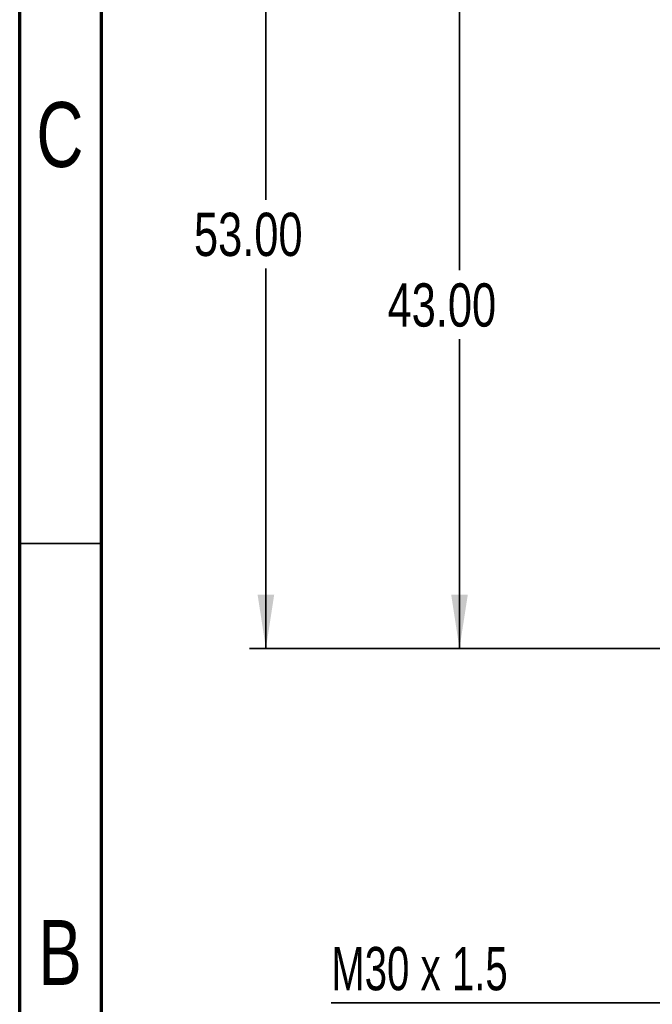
# Model space of a CAD drawing. Header units: millimetres. Extents: x 15 to 415, y 5 to 292.
# Tile 2 of 34: x 15 to 54, y 70 to 131. Entities that reach past the tile are written whole.
import ezdxf

# ---------------------------------------------------------------- set-up
doc = ezdxf.new("R2010")
doc.units = ezdxf.units.MM
doc.layers.add('THICCC', color=7, linetype='Continuous', lineweight=35)
doc.styles.add('SLDTEXTSTYLE0', font='TXT', dxfattribs={"width": 0.75})
doc.styles.add('SLDTEXTSTYLE4', font='TXT', dxfattribs={"width": 0.694444})
doc.dimstyles.new('SLDDIMSTYLE0', dxfattribs={"dimtxt": 2.645833, "dimasz": 3.302, "dimexe": 0, "dimexo": 0.0625, "dimgap": 0.661458, "dimtad": 1, "dimrnd": 1e-09, "dimzin": 12, "dimdsep": 46, "dimtxsty": 'SLDTEXTSTYLE0', "dimsah": 1, "dimcen": 0.09, "dimadec": 0, "dimazin": 3, "dimtfac": 1, "dimtofl": 0, "dimtmove": 0, "dimatfit": 3, "dimfxl": 1, "dimfrac": 2, "dimtolj": 1, "dimtzin": 12, "dimarcsym": 0})
doc.dimstyles.new('SLDDIMSTYLE1', dxfattribs={"dimtxt": 2.645833, "dimasz": 3.302, "dimexe": 0, "dimexo": 0.0625, "dimgap": 0.661458, "dimtad": 0, "dimtih": 1, "dimtoh": 1, "dimrnd": 1e-09, "dimzin": 4, "dimdsep": 46, "dimtxsty": 'SLDTEXTSTYLE0', "dimsah": 1, "dimcen": 0.09, "dimadec": 0, "dimazin": 1, "dimtfac": 1, "dimtofl": 0, "dimtmove": 0, "dimatfit": 3, "dimfxl": 1, "dimfrac": 2, "dimtolj": 1, "dimtzin": 12, "dimarcsym": 0})

# ---------------------------------------------------------------- blocks, each defined once
blk = doc.blocks.new('_D_1')
at = {"layer": 'THICCC'}
for p, q in [((57.674, 135.067), (40.883, 135.067)), ((41.883, 135.067), (41.883, 115.191)), ((41.883, 92.067), (41.883, 110.987)), ((57.674, 92.067), (40.883, 92.067))]:
    blk.add_line(p, q, dxfattribs=at)
for points in [[(41.883, 135.067), (41.375, 131.765), (42.391, 131.765)], [(41.883, 92.067), (42.391, 95.369), (41.375, 95.369)]]:
    blk.add_solid(points, dxfattribs=at)
at = {"layer": 'THICCC', "insert": (37.486, 114.397), "char_height": 2.6458, "attachment_point": 1, "style": 'SLDTEXTSTYLE0'}
blk.add_mtext('43.00', dxfattribs=at)
blk = doc.blocks.new('_D_7')
at = {"layer": 'THICCC'}
for p, q in [((61.798, 145.067), (29.05, 145.067)), ((30.05, 145.067), (30.05, 119.505)), ((30.05, 92.067), (30.05, 115.301)), ((57.674, 92.067), (29.05, 92.067))]:
    blk.add_line(p, q, dxfattribs=at)
for points in [[(30.05, 145.067), (29.542, 141.765), (30.558, 141.765)], [(30.05, 92.067), (30.558, 95.369), (29.542, 95.369)]]:
    blk.add_solid(points, dxfattribs=at)
at = {"layer": 'THICCC', "insert": (25.652, 118.712), "char_height": 2.6458, "attachment_point": 1, "style": 'SLDTEXTSTYLE0'}
blk.add_mtext('53.00', dxfattribs=at)
blk = doc.blocks.new('_D_8')
at = {"layer": 'THICCC'}
for p, q in [((87.668, 92.749), (87.668, 69.417)), ((57.674, 92.067), (57.674, 69.417)), ((57.674, 70.417), (34.042, 70.417)), ((57.674, 70.417), (87.668, 70.417))]:
    blk.add_line(p, q, dxfattribs=at)
for points in [[(57.674, 70.417), (60.976, 69.909), (60.976, 70.925)], [(87.668, 70.417), (84.366, 70.925), (84.366, 69.909)]]:
    blk.add_solid(points, dxfattribs=at)
at = {"layer": 'THICCC', "insert": (34.042, 73.828), "char_height": 2.6458, "attachment_point": 1, "style": 'SLDTEXTSTYLE4'}
blk.add_mtext('M30 x 1.5', dxfattribs=at)

msp = doc.modelspace()

# ---------------------------------------------------------------- linework, layer by layer
at = {"color": 7, "linetype": 'Continuous', "lineweight": 70}
for p, q in [((15, 5), (15, 292)), ((20, 10), (20, 287))]:
    msp.add_line(p, q, dxfattribs=at)
at = {"color": 7, "linetype": 'Continuous', "lineweight": 35}
msp.add_line((20, 98.5), (15, 98.5), dxfattribs=at)

# ---------------------------------------------------------------- texts
at = {"color": 7, "linetype": 'Continuous', "lineweight": 0, "char_height": 3.969, "attachment_point": 2, "style": 'SLDTEXTSTYLE0'}
for s, insert in [('C', (17.459, 125.476)), ('B', (17.471, 75.476))]:
    msp.add_mtext(s, dxfattribs=dict(at, insert=insert))

# ---------------------------------------------------------------- dimensions: what is measured, and where the dimension line sits
at = {"layer": 'THICCC'}
for base, p2, picture, middle in [((30.05, 145.067), (62.798, 145.067), '_D_7', (30.05, 117.403)), ((41.883, 135.067), (58.674, 135.067), '_D_1', (41.883, 113.089))]:
    dim = msp.add_linear_dim(base=base, p1=(58.674, 92.067), p2=p2, angle=90, dimstyle='SLDDIMSTYLE1', dxfattribs=at)
    dim.commit()
    dim.dimension.update_dxf_attribs({"geometry": picture, "text_midpoint": middle, "dimtype": 160})
dim = msp.add_linear_dim(base=(87.668, 70.417), p1=(57.674, 93.067), p2=(87.668, 93.749), text='M30 x 1.5', dimstyle='SLDDIMSTYLE0', dxfattribs=at)
dim.commit()
dim.dimension.update_dxf_attribs({"geometry": '_D_8', "text_midpoint": (41.883, 70.417), "dimtype": 160})

doc.saveas('drawing.dxf')
